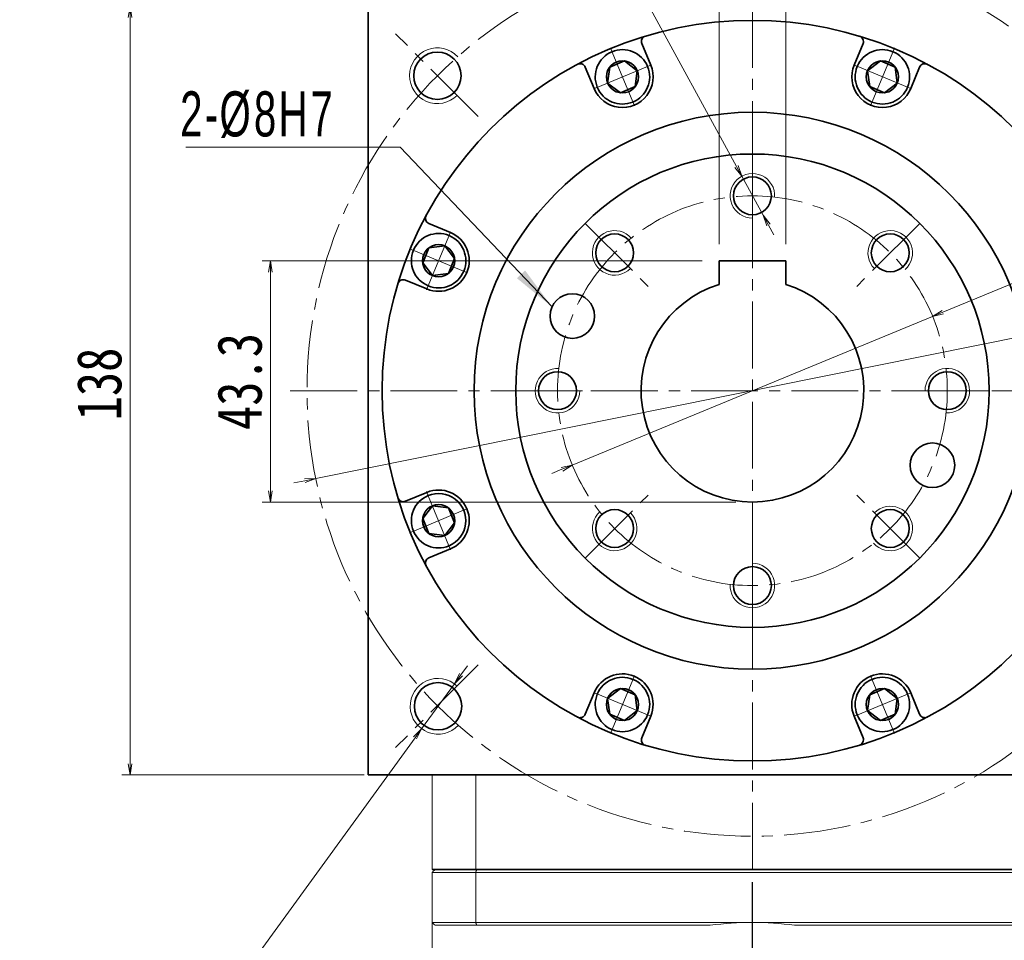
# Model space of a CAD drawing. Header units: millimetres. Extents: x -4 to 910, y 0 to 630.
# Tile 7 of 9: x 415 to 592, y 380 to 545. Entities that reach past the tile are written whole.
import ezdxf

# ---------------------------------------------------------------- set-up
doc = ezdxf.new("R2010")
doc.units = ezdxf.units.MM
doc.set_wipeout_variables(frame=1)
doc.linetypes.add('CENTER2', pattern=[28.575, 19.05, -3.175, 3.175, -3.175])
doc.linetypes.add('点画线', pattern=[18, 12, -2, 2, -2])
doc.layers.add('3中心线层', color=1, linetype='CENTER2')
for name, color, linetype, lineweight in [('中心线层', 1, '点画线', 18), ('尺寸线层', 3, 'Continuous', 18), ('粗实线层', 7, 'Continuous', 35)]:
    doc.layers.add(name, color=color, linetype=linetype, lineweight=lineweight)
doc.styles.add('宋体', font='SimSun.ttf', dxfattribs={"width": 0.8})
doc.styles.add('标准', font='txt', dxfattribs={"width": 0.667})
doc.dimstyles.new('A水平标注$0', dxfattribs={"dimtxt": 3.5, "dimasz": 2, "dimexe": 1.5, "dimexo": 3, "dimgap": 1.1, "dimtad": 1, "dimtoh": 1, "dimdec": 4, "dimdsep": 46, "dimtxsty": '宋体', "dimblk": 'OPEN', "dimcen": 3, "dimclrd": 3, "dimclre": 3, "dimclrt": 6, "dimadec": 0, "dimazin": 0, "dimtm": 1e-09, "dimtfac": 1, "dimtdec": 4, "dimtix": 1, "dimtmove": 0, "dimatfit": 3, "dimldrblk": 'OPEN', "dimfxl": 0, "dimlwd": 13, "dimlwe": 13, "dimarcsym": 0})
doc.dimstyles.new('D直径标注φ25', dxfattribs={"dimtxt": 3.5, "dimasz": 2, "dimexe": 1, "dimexo": 3, "dimtad": 1, "dimtoh": 1, "dimdec": 1, "dimdsep": 46, "dimtxsty": '宋体', "dimblk": 'OPEN', "dimcen": 3, "dimclrd": 3, "dimclre": 3, "dimclrt": 130, "dimadec": 0, "dimazin": 0, "dimtm": 1e-09, "dimtfac": 1, "dimtdec": 1, "dimtmove": 0, "dimatfit": 0, "dimldrblk": 'OPEN', "dimfxl": 0, "dimlwd": 13, "dimlwe": 13, "dimarcsym": 0})
doc.dimstyles.new('螺孔(M8-7H)', dxfattribs={"dimtxt": 3.5, "dimasz": 2, "dimexe": 1.25, "dimexo": 3, "dimtad": 1, "dimtoh": 1, "dimdec": 4, "dimdsep": 46, "dimtxsty": '宋体', "dimblk": 'OPEN', "dimcen": 3, "dimclrd": 3, "dimclre": 3, "dimclrt": 2, "dimadec": 0, "dimazin": 0, "dimtm": 1e-09, "dimtfac": 1, "dimtdec": 4, "dimtmove": 0, "dimatfit": 3, "dimldrblk": 'OPEN', "dimfxl": 0, "dimlwd": 9, "dimlwe": 9, "dimarcsym": 0})

# ---------------------------------------------------------------- blocks, each defined once
blk = doc.blocks.new('_Open')
at = {"color": 0, "linetype": 'ByBlock', "lineweight": -2}
for p, q in [((-1, 0.167), (0, 0)), ((-1, -0.167), (0, 0)), ((0, 0), (-1, 0))]:
    blk.add_line(p, q, dxfattribs=at)
blk = doc.blocks.new('*D17')
at = {"layer": 'Defpoints', "color": 0, "transparency": 16777216}
for p in [(479.77, 547.62), (434.74, 409.62), (479.77, 409.62)]:
    blk.add_point(p, dxfattribs=at)
at = {"layer": '尺寸线层', "color": 3, "lineweight": 13, "transparency": 16777216}
for p, q in [((476.77, 547.62), (433.24, 547.62)), ((434.74, 545.62), (434.74, 411.62)), ((476.77, 409.62), (433.24, 409.62))]:
    blk.add_line(p, q, dxfattribs=at)
at = {"layer": '尺寸线层', "color": 3, "lineweight": 13, "transparency": 16777216, "xscale": 2, "yscale": 2, "zscale": 2}
for p, rotation in [((434.74, 547.62), 90), ((434.74, 409.62), 270)]:
    blk.add_blockref('_Open', p, dxfattribs=dict(at, rotation=rotation))
at = {"layer": '尺寸线层', "color": 6, "transparency": 16777216, "insert": (429.24, 479.82), "char_height": 8, "attachment_point": 5, "rotation": 90, "style": '宋体', "bg_fill": 3, "box_fill_scale": 1.1, "bg_fill_color": 256, "bg_fill_true_color": 13158600, "bg_fill_transparency": 0}
blk.add_mtext('138', dxfattribs=at)
blk = doc.blocks.new('*D29')
at = {"layer": 'Defpoints', "color": 0, "transparency": 16777216}
for p in [(624.94, 494.4), (468.08, 462.84)]:
    blk.add_point(p, dxfattribs=at)
at = {"layer": '尺寸线层', "color": 3, "lineweight": 13, "transparency": 16777216}
for p, q in [((626.9, 494.79), (628.86, 495.18)), ((468.08, 462.84), (624.94, 494.4)), ((466.12, 462.45), (464.16, 462.05))]:
    blk.add_line(p, q, dxfattribs=at)
at = {"layer": '尺寸线层', "color": 3, "lineweight": 13, "transparency": 16777216, "xscale": 2, "yscale": 2, "zscale": 2}
for p, rotation in [((624.94, 494.4), 191.3744099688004), ((468.08, 462.84), 11.37440996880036)]:
    blk.add_blockref('_Open', p, dxfattribs=dict(at, rotation=rotation))
at = {"layer": '尺寸线层', "color": 130, "transparency": 16777216, "insert": (639.46, 499.86), "char_height": 8, "attachment_point": 5, "style": '宋体', "bg_fill": 3, "box_fill_scale": 1.1, "bg_fill_color": 256, "bg_fill_true_color": 13158600, "bg_fill_transparency": 0}
blk.add_mtext('φ160', dxfattribs=at)
blk = doc.blocks.new('*X6')
at = {"layer": '中心线层', "linetype": '点画线', "lineweight": 18}
for p, q in [((0, -5.64), (0, 5.64)), ((-5.64, 0), (5.64, 0))]:
    blk.add_line(p, q, dxfattribs=at)
at = {"layer": '粗实线层'}
for p, q in [((-2.89, 0), (-1.44, 2.5)), ((-1.44, 2.5), (1.44, 2.5)), ((2.89, 0), (1.44, 2.5)), ((2.89, 0), (1.44, 2.5)), ((-2.89, 0), (-1.44, -2.5)), ((2.89, 0), (1.44, -2.5)), ((-1.44, -2.5), (1.44, -2.5))]:
    blk.add_line(p, q, dxfattribs=at)
blk.add_circle((0, 0), 2.89, dxfattribs=at)
for start, end in [(0, 180), (180, 360)]:
    blk.add_arc((0, 0), 4.89, start, end, dxfattribs=at)
blk = doc.blocks.new('*D8')
at = {"layer": 'Defpoints', "color": 0, "transparency": 16777216}
for p in [(578.86, 491.97), (514.16, 465.26)]:
    blk.add_point(p, dxfattribs=at)
at = {"layer": '尺寸线层', "color": 3, "lineweight": 13, "transparency": 16777216}
for p, q in [((580.71, 492.74), (630.43, 513.26)), ((630.43, 513.26), (646.56, 513.26)), ((514.16, 465.26), (578.86, 491.97)), ((512.31, 464.5), (510.46, 463.74))]:
    blk.add_line(p, q, dxfattribs=at)
at = {"layer": '尺寸线层', "color": 3, "lineweight": 13, "transparency": 16777216, "xscale": 2, "yscale": 2, "zscale": 2}
for p, rotation in [((578.86, 491.97), 202.429319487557), ((514.16, 465.26), 22.42931948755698)]:
    blk.add_blockref('_Open', p, dxfattribs=dict(at, rotation=rotation))
at = {"layer": '尺寸线层', "color": 130, "transparency": 16777216, "insert": (638.74, 517.94), "char_height": 8, "attachment_point": 5, "style": '宋体', "bg_fill": 3, "box_fill_scale": 1.1, "bg_fill_color": 256, "bg_fill_true_color": 13158600, "bg_fill_transparency": 0}
blk.add_mtext('φ70', dxfattribs=at)
blk = doc.blocks.new('*X7')
at = {"layer": '尺寸线层', "linetype": 'Continuous'}
blk.add_hatch(color=0, dxfattribs=at).paths.add_polyline_path([(34.91, -28.7), (28.6, -23.53), (30.07, -22.13)], flags=0)
at = {"layer": '尺寸线层', "color": 0}
for p, q in [((0, 0), (-30.83, 0)), ((7.62, 0), (0, 0)), ((0, 0), (0, 0))]:
    blk.add_line(p, q, dxfattribs=at)
at = {"layer": '尺寸线层', "color": 0, "linetype": 'Continuous'}
blk.add_line((34.91, -28.7), (7.62, 0), dxfattribs=at)
at = {"layer": '尺寸线层', "color": 0, "insert": (-4.05, 1.62), "char_height": 8.1, "width": 53.5597, "attachment_point": 9, "line_spacing_factor": 1.15057, "style": '标准'}
blk.add_mtext('\\T1.1;2-%%C8H7', dxfattribs=at)
blk = doc.blocks.new('*D9')
at = {"layer": 'Defpoints', "color": 0, "transparency": 16777216}
for p in [(540.51, 563.14), (540.51, 501.92), (552.51, 501.92)]:
    blk.add_point(p, dxfattribs=at)
at = {"layer": '尺寸线层', "color": 3, "lineweight": 13, "transparency": 16777216}
for p, q in [((540.51, 504.92), (540.51, 564.64)), ((552.51, 504.92), (552.51, 564.64)), ((538.51, 563.14), (536.51, 563.14)), ((552.51, 563.14), (540.51, 563.14)), ((554.51, 563.14), (556.51, 563.14))]:
    blk.add_line(p, q, dxfattribs=at)
at = {"layer": '尺寸线层', "color": 3, "lineweight": 13, "transparency": 16777216, "xscale": 2, "yscale": 2, "zscale": 2}
blk.add_blockref('_Open', (540.51, 563.14), dxfattribs=at)
at = {"layer": '尺寸线层', "color": 3, "lineweight": 13, "transparency": 16777216, "xscale": 2, "yscale": 2, "zscale": 2, "rotation": 180}
blk.add_blockref('_Open', (552.51, 563.14), dxfattribs=at)
at = {"layer": '尺寸线层', "color": 6, "transparency": 16777216, "insert": (546.51, 568.95), "char_height": 8, "attachment_point": 5, "style": '宋体', "bg_fill": 3, "box_fill_scale": 1.1, "bg_fill_color": 256, "bg_fill_true_color": 13158600, "bg_fill_transparency": 0}
blk.add_mtext('\\A1;12{\\H1x;%%P0.013}', dxfattribs=at)
blk = doc.blocks.new('*D10')
at = {"layer": 'Defpoints', "color": 0, "transparency": 16777216}
for p in [(540.51, 501.92), (459.95, 458.62), (546.51, 458.62)]:
    blk.add_point(p, dxfattribs=at)
at = {"layer": '尺寸线层', "color": 3, "lineweight": 13, "transparency": 16777216}
for p, q in [((537.51, 501.92), (458.45, 501.92)), ((459.95, 499.92), (459.95, 460.62)), ((543.51, 458.62), (458.45, 458.62))]:
    blk.add_line(p, q, dxfattribs=at)
at = {"layer": '尺寸线层', "color": 3, "lineweight": 13, "transparency": 16777216, "xscale": 2, "yscale": 2, "zscale": 2}
for p, rotation in [((459.95, 501.92), 90), ((459.95, 458.62), 270)]:
    blk.add_blockref('_Open', p, dxfattribs=dict(at, rotation=rotation))
at = {"layer": '尺寸线层', "color": 6, "transparency": 16777216, "insert": (454.45, 480.27), "char_height": 8, "attachment_point": 5, "rotation": 90, "style": '宋体', "bg_fill": 3, "box_fill_scale": 1.1, "bg_fill_color": 256, "bg_fill_true_color": 13158600, "bg_fill_transparency": 0}
blk.add_mtext('43.3', dxfattribs=at)
blk = doc.blocks.new('*D35')
at = {"color": 3, "lineweight": 9, "transparency": 16777216}
for p, q in [((486.18, 560.26), (521.1, 560.26)), ((521.1, 560.26), (543.64, 518.89)), ((548.43, 510.11), (544.6, 517.13)), ((549.38, 508.35), (550.34, 506.59))]:
    blk.add_line(p, q, dxfattribs=at)
at = {"layer": 'Defpoints', "color": 0, "transparency": 16777216}
for p in [(544.6, 517.13), (548.43, 510.11)]:
    blk.add_point(p, dxfattribs=at)
at = {"color": 3, "lineweight": 9, "transparency": 16777216, "xscale": 2, "yscale": 2, "zscale": 2}
for p, rotation in [((544.6, 517.13), 298.5836086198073), ((548.43, 510.11), 118.5836086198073)]:
    blk.add_blockref('_Open', p, dxfattribs=dict(at, rotation=rotation))
at = {"color": 2, "transparency": 16777216, "insert": (503.39, 564.84), "char_height": 8, "attachment_point": 5, "style": '宋体', "bg_fill": 3, "box_fill_scale": 1.1, "bg_fill_color": 256, "bg_fill_true_color": 13158600, "bg_fill_transparency": 0}
blk.add_mtext('8-M8{\\famgdt|b0|i0|c0|p0;x}{14}', dxfattribs=at)
blk = doc.blocks.new('*D36')
at = {"color": 3, "lineweight": 9, "transparency": 16777216}
for p, q in [((494.17, 427.6), (495.34, 429.22)), ((492.99, 425.99), (487.11, 417.9)), ((450.22, 367.13), (485.94, 416.28)), ((410.87, 367.13), (450.22, 367.13))]:
    blk.add_line(p, q, dxfattribs=at)
at = {"layer": 'Defpoints', "color": 0, "transparency": 16777216}
for p in [(492.99, 425.99), (487.11, 417.9)]:
    blk.add_point(p, dxfattribs=at)
at = {"color": 3, "lineweight": 9, "transparency": 16777216, "xscale": 2, "yscale": 2, "zscale": 2}
for p, rotation in [((492.99, 425.99), 233.996318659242), ((487.11, 417.9), 53.99631865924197)]:
    blk.add_blockref('_Open', p, dxfattribs=dict(at, rotation=rotation))
at = {"color": 2, "transparency": 16777216, "insert": (430.3, 371.72), "char_height": 8, "attachment_point": 5, "style": '宋体', "bg_fill": 3, "box_fill_scale": 1.1, "bg_fill_color": 256, "bg_fill_true_color": 13158600, "bg_fill_transparency": 0}
blk.add_mtext('4-M10{\\famgdt|b0|i0|c0|p0;x}{18}', dxfattribs=at)

msp = doc.modelspace()

# ---------------------------------------------------------------- linework, layer by layer
at = {"color": 7, "linetype": 'Continuous', "lineweight": 15}
for p, q in [((489.01209, 409.61812), (489.01209, 392.61812)), ((496.81551, 392.61812), (496.81551, 409.61812)), ((596.02219, 392.61812), (497.00199, 392.61812)), ((496.81551, 392.11812), (596.20867, 392.11812)), ((496.81551, 383.11812), (496.81551, 392.11812)), ((546.51209, 383.11812), (496.81551, 383.11812)), ((497.00199, 382.61812), (538.94572, 382.61812)), ((596.20867, 383.11812), (546.51209, 383.11812)), ((554.07847, 382.61812), (596.02219, 382.61812))]:
    msp.add_line(p, q, dxfattribs=at)
at = {"color": 4, "linetype": 'Continuous', "lineweight": 35}
for centre in [(514.17631, 492.01204), (578.84788, 465.2242)]:
    msp.add_circle(centre, 4, dxfattribs=at)
at = {"color": 7, "linetype": 'Continuous', "lineweight": 15}
for centre, radius, start, end in [((489.93373, 535.17684), 5, 43.2191625, 315.1591555), ((546.51209, 513.61812), 4, 356.724171, 270), ((521.76336, 503.36686), 4, 41.724171, 315), ((571.26083, 503.36686), 4, 311.724171, 225), ((511.51209, 478.61812), 4, 86.724171, 360), ((581.51209, 478.61812), 4, 266.724171, 180), ((521.76336, 453.86938), 4, 131.724171, 45), ((571.26083, 453.86938), 4, 221.724171, 135), ((546.51209, 443.61812), 4, 176.724171, 90), ((490.05168, 421.94165), 5, 46.7509794, 316.9002039), ((546.51209, 325.61812), 57.5, 90, 97.5614297), ((546.51209, 325.61812), 57.5, 82.4385703, 90)]:
    msp.add_arc(centre, radius, start, end, dxfattribs=at)
for points in [[(496.81551, 392.11812), (497.00199, 392.61812)], [(496.81551, 383.11812), (497.00199, 382.61812)]]:
    msp.add_open_spline(points, degree=1, dxfattribs=at)
at = {"layer": '3中心线层'}
msp.add_line((546.51209, 257.00143), (546.51209, 392.61812), dxfattribs=at)
at = {"layer": '中心线层'}
for p, q in [((546.51209, 392.61812), (546.51209, 561.61812)), ((497.27174, 527.85847), (482.41535, 542.71486)), ((546.51209, 521.11812), (546.51209, 503.94719)), ((516.46006, 508.67016), (528.60174, 496.52848)), ((576.56413, 508.67016), (564.42245, 496.52848)), ((504.01209, 478.61812), (521.18302, 478.61812)), ((589.01209, 478.61812), (571.84116, 478.61812)), ((516.46006, 448.56608), (528.60174, 460.70776)), ((576.56413, 448.56608), (564.42245, 460.70776)), ((546.51209, 436.11812), (546.51209, 453.28905)), ((497.27174, 429.37777), (482.41535, 414.52137))]:
    msp.add_line(p, q, dxfattribs=at)
msp.add_circle((546.51209, 478.61812), 35, dxfattribs=at)
at = {"layer": '粗实线层'}
for p, q in [((477.51209, 547.61812), (477.51209, 409.61812)), ((528.24974, 537.07953), (526.65139, 540.93828)), ((564.77445, 537.07953), (566.37279, 540.93828)), ((518.08707, 532.87001), (516.48872, 536.72876)), ((574.93712, 532.87001), (576.53547, 536.72876)), ((492.2602, 507.04314), (488.40145, 508.64149)), ((488.05068, 460.35577), (484.19193, 458.75742)), ((492.2602, 450.19309), (488.40145, 448.59474)), ((518.08707, 424.36623), (516.48872, 420.50747)), ((574.93712, 424.36623), (576.53547, 420.50747)), ((528.24974, 420.15671), (526.65139, 416.29795)), ((564.77445, 420.15671), (566.37279, 416.29795)), ((477.51209, 409.61812), (615.51209, 409.61812))]:
    msp.add_line(p, q, dxfattribs=at)
for centre, radius in [((546.51209, 478.61812), 66.5), ((489.93373, 535.17684), 4.25), ((546.51209, 478.61812), 42.5), ((546.51209, 513.61812), 3.4), ((521.76336, 503.36686), 3.4), ((571.26083, 503.36686), 3.4), ((511.51209, 478.61812), 3.4), ((581.51209, 478.61812), 3.4), ((521.76336, 453.86938), 3.4), ((571.26083, 453.86938), 3.4), ((546.51209, 443.61812), 3.4), ((490.05168, 421.94165), 4.25)]:
    msp.add_circle(centre, radius, dxfattribs=at)
for centre, radius, start, end in [((527.57527, 541.32096), 1, 106.8047151, 202.5000301), ((565.44891, 541.32096), 1, 337.4999699, 73.1952849), ((515.56484, 536.34608), 1, 22.4999699, 118.1952849), ((523.1684, 534.97477), 5.5, 202.5, 22.5), ((569.85578, 534.97477), 5.5, 157.5, 337.5), ((577.45935, 536.34608), 1, 61.8047151, 157.5000301), ((488.78413, 509.56537), 1, 151.8047151, 247.5000301), ((490.15544, 455.27443), 5.5, 292.5, 112.5), ((483.80925, 459.6813), 1, 196.8047151, 292.5000301), ((488.78413, 447.67086), 1, 112.4999699, 208.1952849), ((523.1684, 422.26147), 5.5, 337.5, 157.5), ((569.85578, 422.26147), 5.5, 22.5, 202.5), ((515.56484, 420.89016), 1, 241.8047151, 337.5000301), ((577.45935, 420.89016), 1, 202.4999699, 298.1952849), ((527.57527, 415.91527), 1, 157.4999699, 253.1952849), ((565.44891, 415.91527), 1, 286.8047151, 22.5000301)]:
    msp.add_arc(centre, radius, start, end, dxfattribs=at)

# ---------------------------------------------------------------- next in the draw order: dimensions: what is measured, and where the dimension line sits
at = {"layer": '尺寸线层'}
dim = msp.add_linear_dim(base=(434.74366, 409.61812), p1=(479.76631, 547.61812), p2=(479.76631, 409.61812), angle=270, dimstyle='A水平标注$0', override={"dimtxt": 8, "dimgap": 1.5, "dimblk": 'Open', "dimtfill": 1, "dimtfillclr": 256}, dxfattribs=at)
dim.commit()
dim.dimension.update_dxf_attribs({"geometry": '*D17', "text_midpoint": (434.74366, 479.81868), "dimtype": 160})

# ---------------------------------------------------------------- next in the draw order: linework, layer by layer
at = {"layer": '中心线层'}
msp.add_line((463.51209, 478.61812), (629.51209, 478.61812), dxfattribs=at)
msp.add_circle((546.51209, 478.61812), 80, dxfattribs=at)

# ---------------------------------------------------------------- next in the draw order: dimensions: what is measured, and where the dimension line sits
dim = msp.add_diameter_dim_2p(p1=(492.99087, 425.98654), p2=(487.1125, 417.89675), text='4-M<>{\\famgdt|b0|i0|c0|p0;x}{18}', dimstyle='螺孔(M8-7H)', override={"dimtxt": 8, "dimgap": 0.5, "dimtad": 1, "dimtih": 0, "dimtoh": 1, "dimdec": 4, "dimlfac": 1, "dimpost": '<>', "dimcen": 0, "dimse1": 0, "dimse2": 0, "dimsd1": 0, "dimsd2": 0, "dimtix": 0, "dimtofl": 1, "dimatfit": 3, "dimtvp": 0.1})
dim.commit()
dim.dimension.update_dxf_attribs({"geometry": '*D36', "text_midpoint": (430.29886, 367.13197), "dimtype": 163})
at = {"layer": '尺寸线层'}
dim = msp.add_diameter_dim_2p(p1=(468.08335, 462.84056), p2=(624.94084, 494.39568), dimstyle='D直径标注φ25', override={"dimtxt": 8, "dimgap": 0.5, "dimpost": 'φ<>'}, dxfattribs=at)
dim.commit()
dim.dimension.update_dxf_attribs({"geometry": '*D29', "text_midpoint": (639.46284, 495.18456), "dimtype": 163})

# ---------------------------------------------------------------- next in the draw order: wipeouts: each hides what was drawn before it
for points in [[(527.68618, 536.84609), (527.67559, 536.87145), (527.66486, 536.89674), (527.65399, 536.92198), (527.64298, 536.94715), (527.63182, 536.97226), (527.62053, 536.99731), (527.6091, 537.02229), (527.59752, 537.04721), (527.58581, 537.07207), (527.57395, 537.09686), (527.56196, 537.12158), (527.54983, 537.14623), (527.53756, 537.17081), (527.52515, 537.19533), (527.5126, 537.21977), (527.49992, 537.24415), (527.4871, 537.26845), (527.47414, 537.29268), (527.46105, 537.31684), (527.44782, 537.34092), (527.43446, 537.36493), (527.42096, 537.38886), (527.40733, 537.41272), (527.39357, 537.4365), (527.37967, 537.4602), (527.36563, 537.48382), (527.35147, 537.50737), (527.33717, 537.53083), (527.32275, 537.55422), (527.30819, 537.57752), (527.30819, 537.57752), (527.18205, 537.7681), (527.04716, 537.95258), (526.90378, 538.13056), (526.75225, 538.30165), (526.59289, 538.46547), (526.42606, 538.62166), (526.2521, 538.76989), (526.07141, 538.90982), (525.88438, 539.04117), (525.69141, 539.16363), (525.49294, 539.27694), (525.28939, 539.38085), (525.0812, 539.47514), (524.86884, 539.5596), (524.65276, 539.63404), (524.43344, 539.69831), (524.21135, 539.75225), (523.98699, 539.79577), (523.76084, 539.82875), (523.5334, 539.85113), (523.30516, 539.86286), (523.07662, 539.86391), (522.84828, 539.85428), (522.62064, 539.83399), (522.39419, 539.80309), (522.16944, 539.76164), (521.94687, 539.70974), (521.72697, 539.64749), (521.51021, 539.57504), (521.29708, 539.49254), (521.29708, 539.49254), (521.08804, 539.40017), (520.88354, 539.29813), (520.68403, 539.18665), (520.48995, 539.06597), (520.30171, 538.93636), (520.11974, 538.79809), (519.94443, 538.65147), (519.77616, 538.49682), (519.61531, 538.33447), (519.46221, 538.16479), (519.31721, 537.98813), (519.18062, 537.8049), (519.05274, 537.61548), (518.93385, 537.4203), (518.82421, 537.21977), (518.72406, 537.01434), (518.63361, 536.80446), (518.55307, 536.59058), (518.48262, 536.37317), (518.4224, 536.1527), (518.37254, 535.92966), (518.33317, 535.70454), (518.30435, 535.47782), (518.28616, 535.25), (518.27863, 535.02158), (518.28178, 534.79306), (518.29561, 534.56494), (518.32008, 534.33771), (518.35514, 534.11187), (518.40071, 533.88792), (518.40071, 533.88792), (518.4069, 533.86115), (518.41323, 533.83441), (518.41971, 533.80771), (518.42634, 533.78105), (518.43313, 533.75442), (518.44006, 533.72783), (518.44714, 533.70129), (518.45437, 533.67478), (518.46175, 533.64831), (518.46928, 533.62188), (518.47695, 533.5955), (518.48478, 533.56916), (518.49275, 533.54287), (518.50087, 533.51662), (518.50913, 533.49042), (518.51755, 533.46426), (518.52611, 533.43815), (518.53482, 533.41209), (518.54367, 533.38608), (518.55267, 533.36012), (518.56182, 533.33421), (518.57111, 533.30835), (518.58054, 533.28254), (518.59012, 533.25679), (518.59985, 533.23109), (518.60972, 533.20545), (518.61973, 533.17986), (518.62989, 533.15433), (518.64019, 533.12886), (518.65063, 533.10345), (518.65063, 533.10345), (518.75476, 532.86957), (518.87099, 532.64146), (518.99899, 532.41975), (519.13843, 532.20504), (519.28891, 531.99793), (519.45002, 531.79897), (519.62132, 531.60872), (519.80235, 531.42769), (519.9926, 531.25638), (520.19156, 531.09527), (520.39868, 530.94479), (520.61339, 530.80536), (520.8351, 530.67735), (521.0632, 530.56113), (521.29708, 530.457), (521.53609, 530.36525), (521.77957, 530.28614), (522.02686, 530.21988), (522.27727, 530.16665), (522.53013, 530.1266), (522.78474, 530.09984), (523.0404, 530.08644), (523.29641, 530.08644), (523.55207, 530.09984), (523.80668, 530.1266), (524.05954, 530.16665), (524.30995, 530.21988), (524.55724, 530.28614), (524.80072, 530.36525), (525.03973, 530.457), (525.03973, 530.457), (525.2736, 530.56113), (525.50171, 530.67735), (525.72342, 530.80536), (525.93813, 530.94479), (526.14525, 531.09527), (526.34421, 531.25638), (526.53446, 531.42769), (526.71548, 531.60872), (526.88679, 531.79897), (527.0479, 531.99793), (527.19838, 532.20504), (527.33781, 532.41975), (527.46582, 532.64146), (527.58205, 532.86957), (527.68618, 533.10345), (527.77792, 533.34245), (527.85703, 533.58593), (527.92329, 533.83322), (527.97652, 534.08364), (528.01657, 534.3365), (528.04333, 534.5911), (528.05673, 534.84676), (528.05673, 535.10277), (528.04333, 535.35843), (528.01657, 535.61304), (527.97652, 535.8659), (527.92329, 536.11632), (527.85703, 536.3636), (527.77792, 536.60708)], [(574.37355, 533.10345), (574.384, 533.12886), (574.3943, 533.15433), (574.40446, 533.17986), (574.41447, 533.20545), (574.42434, 533.23109), (574.43406, 533.25679), (574.44364, 533.28254), (574.45308, 533.30835), (574.46237, 533.33421), (574.47152, 533.36012), (574.48052, 533.38608), (574.48937, 533.41209), (574.49808, 533.43815), (574.50664, 533.46426), (574.51505, 533.49042), (574.52332, 533.51662), (574.53144, 533.54287), (574.53941, 533.56916), (574.54723, 533.5955), (574.55491, 533.62188), (574.56244, 533.64831), (574.56982, 533.67478), (574.57705, 533.70129), (574.58413, 533.72783), (574.59106, 533.75442), (574.59784, 533.78105), (574.60448, 533.80771), (574.61096, 533.83441), (574.61729, 533.86115), (574.62347, 533.88792), (574.62347, 533.88792), (574.66905, 534.11187), (574.70411, 534.33771), (574.72858, 534.56494), (574.74241, 534.79306), (574.74556, 535.02158), (574.73803, 535.25), (574.71984, 535.47782), (574.69102, 535.70454), (574.65164, 535.92966), (574.60179, 536.1527), (574.54157, 536.37317), (574.47111, 536.59058), (574.39057, 536.80446), (574.30013, 537.01434), (574.19998, 537.21977), (574.09034, 537.4203), (573.97145, 537.61548), (573.84357, 537.8049), (573.70698, 537.98813), (573.56198, 538.16479), (573.40888, 538.33447), (573.24802, 538.49682), (573.07975, 538.65147), (572.90444, 538.79809), (572.72247, 538.93636), (572.53424, 539.06597), (572.34016, 539.18665), (572.14065, 539.29813), (571.93615, 539.40017), (571.7271, 539.49254), (571.7271, 539.49254), (571.51397, 539.57504), (571.29722, 539.64749), (571.07732, 539.70974), (570.85475, 539.76164), (570.62999, 539.80309), (570.40355, 539.83399), (570.17591, 539.85428), (569.94757, 539.86391), (569.71903, 539.86286), (569.49079, 539.85113), (569.26335, 539.82875), (569.0372, 539.79577), (568.81283, 539.75225), (568.59075, 539.69831), (568.37143, 539.63404), (568.15535, 539.5596), (567.94299, 539.47514), (567.7348, 539.38085), (567.53125, 539.27694), (567.33277, 539.16363), (567.13981, 539.04117), (566.95278, 538.90982), (566.77209, 538.76989), (566.59813, 538.62166), (566.43129, 538.46547), (566.27193, 538.30165), (566.1204, 538.13056), (565.97703, 537.95258), (565.84213, 537.7681), (565.716, 537.57752), (565.716, 537.57752), (565.70144, 537.55422), (565.68701, 537.53083), (565.67272, 537.50737), (565.65855, 537.48382), (565.64452, 537.4602), (565.63062, 537.4365), (565.61686, 537.41272), (565.60322, 537.38886), (565.58973, 537.36493), (565.57636, 537.34092), (565.56314, 537.31684), (565.55004, 537.29268), (565.53709, 537.26845), (565.52427, 537.24415), (565.51159, 537.21977), (565.49904, 537.19533), (565.48663, 537.17081), (565.47436, 537.14623), (565.46223, 537.12158), (565.45024, 537.09686), (565.43838, 537.07207), (565.42667, 537.04721), (565.41509, 537.02229), (565.40366, 536.99731), (565.39236, 536.97226), (565.38121, 536.94715), (565.3702, 536.92198), (565.35933, 536.89674), (565.3486, 536.87145), (565.33801, 536.84609), (565.33801, 536.84609), (565.24627, 536.60708), (565.16715, 536.3636), (565.10089, 536.11632), (565.04767, 535.8659), (565.00762, 535.61304), (564.98086, 535.35843), (564.96746, 535.10277), (564.96746, 534.84676), (564.98086, 534.5911), (565.00762, 534.3365), (565.04767, 534.08364), (565.10089, 533.83322), (565.16715, 533.58593), (565.24627, 533.34245), (565.33801, 533.10345), (565.44214, 532.86957), (565.55837, 532.64146), (565.68637, 532.41975), (565.82581, 532.20504), (565.97629, 531.99793), (566.1374, 531.79897), (566.3087, 531.60872), (566.48973, 531.42769), (566.67998, 531.25638), (566.87894, 531.09527), (567.08606, 530.94479), (567.30076, 530.80536), (567.52248, 530.67735), (567.75058, 530.56113), (567.98446, 530.457), (567.98446, 530.457), (568.22347, 530.36525), (568.46695, 530.28614), (568.71424, 530.21988), (568.96465, 530.16665), (569.21751, 530.1266), (569.47212, 530.09984), (569.72778, 530.08644), (569.98379, 530.08644), (570.23945, 530.09984), (570.49406, 530.1266), (570.74691, 530.16665), (570.99733, 530.21988), (571.24462, 530.28614), (571.4881, 530.36525), (571.7271, 530.457), (571.96098, 530.56113), (572.18909, 530.67735), (572.4108, 530.80536), (572.62551, 530.94479), (572.83263, 531.09527), (573.03158, 531.25638), (573.22184, 531.42769), (573.40286, 531.60872), (573.57417, 531.79897), (573.73528, 531.99793), (573.88576, 532.20504), (574.02519, 532.41975), (574.1532, 532.64146), (574.26942, 532.86957)], [(488.28412, 459.7922), (488.25876, 459.78161), (488.23347, 459.77088), (488.20823, 459.76001), (488.18306, 459.749), (488.15795, 459.73785), (488.1329, 459.72656), (488.10792, 459.71512), (488.083, 459.70355), (488.05814, 459.69183), (488.03336, 459.67998), (488.00864, 459.66798), (487.98398, 459.65585), (487.9594, 459.64358), (487.93488, 459.63117), (487.91044, 459.61863), (487.88606, 459.60594), (487.86176, 459.59312), (487.83753, 459.58017), (487.81337, 459.56708), (487.78929, 459.55385), (487.76528, 459.54048), (487.74135, 459.52699), (487.71749, 459.51336), (487.69371, 459.49959), (487.67001, 459.48569), (487.64639, 459.47166), (487.62284, 459.45749), (487.59938, 459.4432), (487.576, 459.42877), (487.55269, 459.41421), (487.55269, 459.41421), (487.36211, 459.28808), (487.17763, 459.15318), (486.99965, 459.00981), (486.82856, 458.85828), (486.66475, 458.69892), (486.50855, 458.53208), (486.36032, 458.35812), (486.22039, 458.17743), (486.08905, 457.9904), (485.96659, 457.79744), (485.85328, 457.59896), (485.74936, 457.39541), (485.65507, 457.18722), (485.57062, 456.97486), (485.49617, 456.75878), (485.43191, 456.53946), (485.37796, 456.31738), (485.33444, 456.09302), (485.30146, 455.86687), (485.27908, 455.63942), (485.26735, 455.41118), (485.2663, 455.18264), (485.27593, 454.9543), (485.29622, 454.72666), (485.32712, 454.50022), (485.36857, 454.27546), (485.42047, 454.05289), (485.48272, 453.83299), (485.55517, 453.61624), (485.63767, 453.40311), (485.63767, 453.40311), (485.73004, 453.19406), (485.83208, 452.98956), (485.94356, 452.79005), (486.06424, 452.59597), (486.19385, 452.40774), (486.33212, 452.22577), (486.47874, 452.05046), (486.6334, 451.88219), (486.79574, 451.72133), (486.96542, 451.56823), (487.14208, 451.42323), (487.32531, 451.28664), (487.51473, 451.15876), (487.70991, 451.03987), (487.91044, 450.93023), (488.11587, 450.83008), (488.32575, 450.73964), (488.53963, 450.6591), (488.75704, 450.58864), (488.97751, 450.52842), (489.20055, 450.47857), (489.42567, 450.43919), (489.65239, 450.41037), (489.88021, 450.39218), (490.10863, 450.38465), (490.33715, 450.38781), (490.56527, 450.40163), (490.7925, 450.4261), (491.01834, 450.46116), (491.24229, 450.50674), (491.24229, 450.50674), (491.26906, 450.51292), (491.2958, 450.51925), (491.3225, 450.52574), (491.34916, 450.53237), (491.37579, 450.53915), (491.40238, 450.54608), (491.42893, 450.55316), (491.45543, 450.56039), (491.4819, 450.56777), (491.50833, 450.5753), (491.53471, 450.58298), (491.56105, 450.5908), (491.58734, 450.59877), (491.61359, 450.60689), (491.6398, 450.61516), (491.66595, 450.62357), (491.69206, 450.63213), (491.71812, 450.64084), (491.74413, 450.64969), (491.77009, 450.65869), (491.796, 450.66784), (491.82186, 450.67713), (491.84767, 450.68657), (491.87342, 450.69615), (491.89912, 450.70587), (491.92476, 450.71574), (491.95035, 450.72576), (491.97588, 450.73591), (492.00135, 450.74621), (492.02676, 450.75666), (492.02676, 450.75666), (492.26064, 450.86079), (492.48875, 450.97701), (492.71046, 451.10502), (492.92517, 451.24445), (493.13229, 451.39493), (493.33124, 451.55604), (493.5215, 451.72735), (493.70252, 451.90837), (493.87383, 452.09863), (494.03494, 452.29759), (494.18542, 452.5047), (494.32485, 452.71941), (494.45286, 452.94112), (494.56908, 453.16923), (494.67321, 453.40311), (494.76496, 453.64211), (494.84407, 453.88559), (494.91033, 454.13288), (494.96356, 454.3833), (495.00361, 454.63616), (495.03037, 454.89076), (495.04377, 455.14642), (495.04377, 455.40243), (495.03037, 455.65809), (495.00361, 455.9127), (494.96356, 456.16556), (494.91033, 456.41598), (494.84407, 456.66326), (494.76496, 456.90674), (494.67321, 457.14575), (494.67321, 457.14575), (494.56908, 457.37963), (494.45286, 457.60773), (494.32485, 457.82945), (494.18542, 458.04415), (494.03494, 458.25127), (493.87383, 458.45023), (493.70252, 458.64048), (493.5215, 458.82151), (493.33124, 458.99281), (493.13229, 459.15393), (492.92517, 459.30441), (492.71046, 459.44384), (492.48875, 459.57184), (492.26064, 459.68807), (492.02676, 459.7922), (491.78776, 459.88395), (491.54428, 459.96306), (491.29699, 460.02932), (491.04657, 460.08254), (490.79372, 460.12259), (490.53911, 460.14935), (490.28345, 460.16275), (490.02744, 460.16275), (489.77178, 460.14935), (489.51717, 460.12259), (489.26431, 460.08254), (489.01389, 460.02932), (488.76661, 459.96306), (488.52313, 459.88395)], [(518.65063, 424.13279), (518.64019, 424.10737), (518.62989, 424.0819), (518.61973, 424.05637), (518.60972, 424.03078), (518.59985, 424.00514), (518.59012, 423.97944), (518.58054, 423.95369), (518.57111, 423.92789), (518.56182, 423.90203), (518.55267, 423.87612), (518.54367, 423.85016), (518.53482, 423.82415), (518.52611, 423.79809), (518.51755, 423.77198), (518.50913, 423.74582), (518.50087, 423.71962), (518.49275, 423.69337), (518.48478, 423.66707), (518.47695, 423.64073), (518.46928, 423.61435), (518.46175, 423.58793), (518.45437, 423.56146), (518.44714, 423.53495), (518.44006, 423.5084), (518.43313, 423.48181), (518.42634, 423.45519), (518.41971, 423.42852), (518.41323, 423.40182), (518.4069, 423.37509), (518.40071, 423.34831), (518.40071, 423.34831), (518.35514, 423.12436), (518.32008, 422.89852), (518.29561, 422.6713), (518.28178, 422.44317), (518.27863, 422.21465), (518.28616, 421.98623), (518.30435, 421.75842), (518.33317, 421.5317), (518.37254, 421.30657), (518.4224, 421.08353), (518.48262, 420.86307), (518.55307, 420.64566), (518.63361, 420.43178), (518.72406, 420.22189), (518.82421, 420.01646), (518.93385, 419.81594), (519.05274, 419.62075), (519.18062, 419.43134), (519.31721, 419.2481), (519.46221, 419.07145), (519.61531, 418.90177), (519.77616, 418.73942), (519.94443, 418.58477), (520.11974, 418.43815), (520.30171, 418.29988), (520.48995, 418.17026), (520.68403, 418.04958), (520.88354, 417.9381), (521.08804, 417.83607), (521.29708, 417.7437), (521.29708, 417.7437), (521.51021, 417.66119), (521.72697, 417.58874), (521.94687, 417.52649), (522.16944, 417.47459), (522.39419, 417.43314), (522.62064, 417.40224), (522.84828, 417.38196), (523.07662, 417.37233), (523.30516, 417.37338), (523.5334, 417.38511), (523.76084, 417.40749), (523.98699, 417.44047), (524.21135, 417.48398), (524.43344, 417.53793), (524.65276, 417.6022), (524.86884, 417.67664), (525.0812, 417.7611), (525.28939, 417.85539), (525.49294, 417.9593), (525.69141, 418.07261), (525.88438, 418.19507), (526.07141, 418.32641), (526.2521, 418.46635), (526.42606, 418.61458), (526.59289, 418.77077), (526.75225, 418.93459), (526.90378, 419.10567), (527.04716, 419.28365), (527.18205, 419.46813), (527.30819, 419.65872), (527.30819, 419.65872), (527.32275, 419.68202), (527.33717, 419.7054), (527.35147, 419.72887), (527.36563, 419.75241), (527.37967, 419.77604), (527.39357, 419.79974), (527.40733, 419.82352), (527.42096, 419.84737), (527.43446, 419.87131), (527.44782, 419.89531), (527.46105, 419.9194), (527.47414, 419.94355), (527.4871, 419.96778), (527.49992, 419.99209), (527.5126, 420.01646), (527.52515, 420.04091), (527.53756, 420.06542), (527.54983, 420.09001), (527.56196, 420.11466), (527.57395, 420.13938), (527.58581, 420.16417), (527.59752, 420.18902), (527.6091, 420.21394), (527.62053, 420.23893), (527.63182, 420.26397), (527.64298, 420.28909), (527.65399, 420.31426), (527.66486, 420.33949), (527.67559, 420.36479), (527.68618, 420.39014), (527.68618, 420.39014), (527.77792, 420.62915), (527.85703, 420.87263), (527.92329, 421.11992), (527.97652, 421.37033), (528.01657, 421.62319), (528.04333, 421.8778), (528.05673, 422.13346), (528.05673, 422.38947), (528.04333, 422.64513), (528.01657, 422.89974), (527.97652, 423.1526), (527.92329, 423.40301), (527.85703, 423.6503), (527.77792, 423.89378), (527.68618, 424.13279), (527.58205, 424.36667), (527.46582, 424.59477), (527.33781, 424.81648), (527.19838, 425.03119), (527.0479, 425.23831), (526.88679, 425.43727), (526.71548, 425.62752), (526.53446, 425.80855), (526.34421, 425.97985), (526.14525, 426.14096), (525.93813, 426.29144), (525.72342, 426.43088), (525.50171, 426.55888), (525.2736, 426.67511), (525.03973, 426.77924), (525.03973, 426.77924), (524.80072, 426.87098), (524.55724, 426.95009), (524.30995, 427.01636), (524.05954, 427.06958), (523.80668, 427.10963), (523.55207, 427.13639), (523.29641, 427.14979), (523.0404, 427.14979), (522.78474, 427.13639), (522.53013, 427.10963), (522.27727, 427.06958), (522.02686, 427.01636), (521.77957, 426.95009), (521.53609, 426.87098), (521.29708, 426.77924), (521.0632, 426.67511), (520.8351, 426.55888), (520.61339, 426.43088), (520.39868, 426.29144), (520.19156, 426.14096), (519.9926, 425.97985), (519.80235, 425.80855), (519.62132, 425.62752), (519.45002, 425.43727), (519.28891, 425.23831), (519.13843, 425.03119), (518.99899, 424.81648), (518.87099, 424.59477), (518.75476, 424.36667)], [(565.33801, 420.39014), (565.3486, 420.36479), (565.35933, 420.33949), (565.3702, 420.31426), (565.38121, 420.28909), (565.39236, 420.26397), (565.40366, 420.23893), (565.41509, 420.21394), (565.42667, 420.18902), (565.43838, 420.16417), (565.45024, 420.13938), (565.46223, 420.11466), (565.47436, 420.09001), (565.48663, 420.06542), (565.49904, 420.04091), (565.51159, 420.01646), (565.52427, 419.99209), (565.53709, 419.96778), (565.55004, 419.94355), (565.56314, 419.9194), (565.57636, 419.89531), (565.58973, 419.87131), (565.60322, 419.84737), (565.61686, 419.82352), (565.63062, 419.79974), (565.64452, 419.77604), (565.65855, 419.75241), (565.67272, 419.72887), (565.68701, 419.7054), (565.70144, 419.68202), (565.716, 419.65872), (565.716, 419.65872), (565.84213, 419.46813), (565.97703, 419.28365), (566.1204, 419.10567), (566.27193, 418.93459), (566.43129, 418.77077), (566.59813, 418.61458), (566.77209, 418.46635), (566.95278, 418.32641), (567.13981, 418.19507), (567.33277, 418.07261), (567.53125, 417.9593), (567.7348, 417.85539), (567.94299, 417.7611), (568.15535, 417.67664), (568.37143, 417.6022), (568.59075, 417.53793), (568.81283, 417.48398), (569.0372, 417.44047), (569.26335, 417.40749), (569.49079, 417.38511), (569.71903, 417.37338), (569.94757, 417.37233), (570.17591, 417.38196), (570.40355, 417.40224), (570.62999, 417.43314), (570.85475, 417.47459), (571.07732, 417.52649), (571.29722, 417.58874), (571.51397, 417.66119), (571.7271, 417.7437), (571.7271, 417.7437), (571.93615, 417.83607), (572.14065, 417.9381), (572.34016, 418.04958), (572.53424, 418.17026), (572.72247, 418.29988), (572.90444, 418.43815), (573.07975, 418.58477), (573.24802, 418.73942), (573.40888, 418.90177), (573.56198, 419.07145), (573.70698, 419.2481), (573.84357, 419.43134), (573.97145, 419.62075), (574.09034, 419.81594), (574.19998, 420.01646), (574.30013, 420.22189), (574.39057, 420.43178), (574.47111, 420.64566), (574.54157, 420.86307), (574.60179, 421.08353), (574.65164, 421.30657), (574.69102, 421.5317), (574.71984, 421.75842), (574.73803, 421.98623), (574.74556, 422.21465), (574.74241, 422.44317), (574.72858, 422.6713), (574.70411, 422.89852), (574.66905, 423.12436), (574.62347, 423.34831), (574.62347, 423.34831), (574.61729, 423.37509), (574.61096, 423.40182), (574.60448, 423.42852), (574.59784, 423.45519), (574.59106, 423.48181), (574.58413, 423.5084), (574.57705, 423.53495), (574.56982, 423.56146), (574.56244, 423.58793), (574.55491, 423.61435), (574.54723, 423.64073), (574.53941, 423.66707), (574.53144, 423.69337), (574.52332, 423.71962), (574.51505, 423.74582), (574.50664, 423.77198), (574.49808, 423.79809), (574.48937, 423.82415), (574.48052, 423.85016), (574.47152, 423.87612), (574.46237, 423.90203), (574.45308, 423.92789), (574.44364, 423.95369), (574.43406, 423.97944), (574.42434, 424.00514), (574.41447, 424.03078), (574.40446, 424.05637), (574.3943, 424.0819), (574.384, 424.10737), (574.37355, 424.13279), (574.37355, 424.13279), (574.26942, 424.36667), (574.1532, 424.59477), (574.02519, 424.81648), (573.88576, 425.03119), (573.73528, 425.23831), (573.57417, 425.43727), (573.40286, 425.62752), (573.22184, 425.80855), (573.03158, 425.97985), (572.83263, 426.14096), (572.62551, 426.29144), (572.4108, 426.43088), (572.18909, 426.55888), (571.96098, 426.67511), (571.7271, 426.77924), (571.4881, 426.87098), (571.24462, 426.95009), (570.99733, 427.01636), (570.74691, 427.06958), (570.49406, 427.10963), (570.23945, 427.13639), (569.98379, 427.14979), (569.72778, 427.14979), (569.47212, 427.13639), (569.21751, 427.10963), (568.96465, 427.06958), (568.71424, 427.01636), (568.46695, 426.95009), (568.22347, 426.87098), (567.98446, 426.77924), (567.98446, 426.77924), (567.75058, 426.67511), (567.52248, 426.55888), (567.30076, 426.43088), (567.08606, 426.29144), (566.87894, 426.14096), (566.67998, 425.97985), (566.48973, 425.80855), (566.3087, 425.62752), (566.1374, 425.43727), (565.97629, 425.23831), (565.82581, 425.03119), (565.68637, 424.81648), (565.55837, 424.59477), (565.44214, 424.36667), (565.33801, 424.13279), (565.24627, 423.89378), (565.16715, 423.6503), (565.10089, 423.40301), (565.04767, 423.1526), (565.00762, 422.89974), (564.98086, 422.64513), (564.96746, 422.38947), (564.96746, 422.13346), (564.98086, 421.8778), (565.00762, 421.62319), (565.04767, 421.37033), (565.10089, 421.11992), (565.16715, 420.87263), (565.24627, 420.62915)]]:
    msp.add_wipeout(points).dxf.layer = '粗实线层'

# ---------------------------------------------------------------- next in the draw order: linework, layer by layer
at = {"color": 7, "linetype": 'Continuous', "lineweight": 15}
for p, q in [((497.00199, 392.61812), (489.51209, 392.61812)), ((489.01209, 392.11812), (496.81551, 392.11812)), ((489.01209, 392.11812), (489.01209, 383.11812)), ((496.81551, 383.11812), (489.01209, 383.11812)), ((489.51209, 382.61812), (497.00199, 382.61812))]:
    msp.add_line(p, q, dxfattribs=at)
for points in [[(489.01209, 392.11812), (489.51209, 392.61812)], [(489.01209, 347.11812), (489.01209, 383.11812)], [(489.01209, 383.11812), (489.51209, 382.61812)]]:
    msp.add_open_spline(points, degree=1, dxfattribs=at)
at = {"layer": '粗实线层'}
for p, q in [((488.05068, 496.88047), (484.19193, 498.47882)), ((489.01209, 392.61812), (604.01209, 392.61812))]:
    msp.add_line(p, q, dxfattribs=at)
msp.add_circle((546.51209, 478.61812), 50, dxfattribs=at)
for centre, radius, start, end in [((490.15544, 501.96181), 5.5, 247.5, 67.5), ((483.80925, 497.55494), 1, 67.4999699, 163.1952849)]:
    msp.add_arc(centre, radius, start, end, dxfattribs=at)

# ---------------------------------------------------------------- next in the draw order: block references
for p, rotation in [((523.1684, 534.97477), 22.5), ((569.85578, 534.97477), 337.5000000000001), ((490.15544, 455.27443), 112.5), ((523.1684, 422.26147), 157.5000000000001), ((569.85578, 422.26147), 202.4999999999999)]:
    msp.add_blockref('*X6', p, dxfattribs=dict(at, rotation=rotation))

# ---------------------------------------------------------------- next in the draw order: dimensions: what is measured, and where the dimension line sits
at = {"layer": '尺寸线层'}
dim = msp.add_diameter_dim_2p(p1=(514.15981, 465.2641), p2=(578.86438, 491.97214), dimstyle='D直径标注φ25', override={"dimtxt": 8, "dimgap": 0.5, "dimpost": 'φ<>'}, dxfattribs=at)
dim.commit()
dim.dimension.update_dxf_attribs({"geometry": '*D8', "text_midpoint": (638.74275, 513.25702), "dimtype": 163})

# ---------------------------------------------------------------- next in the draw order: wipeouts: each hides what was drawn before it
msp.add_wipeout([(492.02676, 506.47958), (492.00135, 506.49002), (491.97588, 506.50032), (491.95035, 506.51048), (491.92476, 506.52049), (491.89912, 506.53036), (491.87342, 506.54009), (491.84767, 506.54967), (491.82186, 506.5591), (491.796, 506.5684), (491.77009, 506.57754), (491.74413, 506.58654), (491.71812, 506.59539), (491.69206, 506.6041), (491.66595, 506.61266), (491.6398, 506.62108), (491.61359, 506.62934), (491.58734, 506.63746), (491.56105, 506.64544), (491.53471, 506.65326), (491.50833, 506.66094), (491.4819, 506.66846), (491.45543, 506.67584), (491.42893, 506.68307), (491.40238, 506.69015), (491.37579, 506.69708), (491.34916, 506.70387), (491.3225, 506.7105), (491.2958, 506.71698), (491.26906, 506.72331), (491.24229, 506.7295), (491.24229, 506.7295), (491.01834, 506.77507), (490.7925, 506.81013), (490.56527, 506.8346), (490.33715, 506.84843), (490.10863, 506.85158), (489.88021, 506.84406), (489.65239, 506.82586), (489.42567, 506.79705), (489.20055, 506.75767), (488.97751, 506.70781), (488.75704, 506.64759), (488.53963, 506.57714), (488.32575, 506.4966), (488.11587, 506.40616), (487.91044, 506.306), (487.70991, 506.19636), (487.51473, 506.07748), (487.32531, 505.9496), (487.14208, 505.81301), (486.96542, 505.668), (486.79574, 505.51491), (486.6334, 505.35405), (486.47874, 505.18578), (486.33212, 505.01047), (486.19385, 504.8285), (486.06424, 504.64027), (485.94356, 504.44618), (485.83208, 504.24667), (485.73004, 504.04217), (485.63767, 503.83313), (485.63767, 503.83313), (485.55517, 503.62), (485.48272, 503.40324), (485.42047, 503.18334), (485.36857, 502.96077), (485.32712, 502.73602), (485.29622, 502.50957), (485.27593, 502.28193), (485.2663, 502.05359), (485.26735, 501.82505), (485.27908, 501.59681), (485.30146, 501.36937), (485.33444, 501.14322), (485.37796, 500.91886), (485.43191, 500.69677), (485.49617, 500.47745), (485.57062, 500.26138), (485.65507, 500.04901), (485.74936, 499.84083), (485.85328, 499.63727), (485.96659, 499.4388), (486.08905, 499.24583), (486.22039, 499.0588), (486.36032, 498.87811), (486.50855, 498.70416), (486.66475, 498.53732), (486.82856, 498.37796), (486.99965, 498.22643), (487.17763, 498.08306), (487.36211, 497.94816), (487.55269, 497.82202), (487.55269, 497.82202), (487.576, 497.80747), (487.59938, 497.79304), (487.62284, 497.77874), (487.64639, 497.76458), (487.67001, 497.75054), (487.69371, 497.73665), (487.71749, 497.72288), (487.74135, 497.70925), (487.76528, 497.69575), (487.78929, 497.68239), (487.81337, 497.66916), (487.83753, 497.65607), (487.86176, 497.64311), (487.88606, 497.63029), (487.91044, 497.61761), (487.93488, 497.60506), (487.9594, 497.59266), (487.98398, 497.58038), (488.00864, 497.56825), (488.03336, 497.55626), (488.05814, 497.54441), (488.083, 497.53269), (488.10792, 497.52112), (488.1329, 497.50968), (488.15795, 497.49839), (488.18306, 497.48723), (488.20823, 497.47622), (488.23347, 497.46535), (488.25876, 497.45462), (488.28412, 497.44404), (488.28412, 497.44404), (488.52313, 497.35229), (488.76661, 497.27318), (489.01389, 497.20692), (489.26431, 497.15369), (489.51717, 497.11364), (489.77178, 497.08688), (490.02744, 497.07348), (490.28345, 497.07348), (490.53911, 497.08688), (490.79372, 497.11364), (491.04657, 497.15369), (491.29699, 497.20692), (491.54428, 497.27318), (491.78776, 497.35229), (492.02676, 497.44404), (492.26064, 497.54817), (492.48875, 497.66439), (492.71046, 497.7924), (492.92517, 497.93183), (493.13229, 498.08231), (493.33124, 498.24342), (493.5215, 498.41473), (493.70252, 498.59575), (493.87383, 498.78601), (494.03494, 498.98496), (494.18542, 499.19208), (494.32485, 499.40679), (494.45286, 499.6285), (494.56908, 499.85661), (494.67321, 500.09049), (494.67321, 500.09049), (494.76496, 500.32949), (494.84407, 500.57297), (494.91033, 500.82026), (494.96356, 501.07068), (495.00361, 501.32353), (495.03037, 501.57814), (495.04377, 501.8338), (495.04377, 502.08981), (495.03037, 502.34547), (495.00361, 502.60008), (494.96356, 502.85294), (494.91033, 503.10336), (494.84407, 503.35064), (494.76496, 503.59412), (494.67321, 503.83313), (494.56908, 504.06701), (494.45286, 504.29511), (494.32485, 504.51683), (494.18542, 504.73153), (494.03494, 504.93865), (493.87383, 505.13761), (493.70252, 505.32786), (493.5215, 505.50889), (493.33124, 505.68019), (493.13229, 505.84131), (492.92517, 505.99178), (492.71046, 506.13122), (492.48875, 506.25922), (492.26064, 506.37545)]).dxf.layer = '粗实线层'

# ---------------------------------------------------------------- next in the draw order: linework, layer by layer
at = {"layer": '粗实线层'}
for p, q in [((552.51209, 501.91812), (540.51209, 501.91812)), ((540.51209, 501.91812), (540.51209, 497.6969)), ((552.51209, 501.91812), (552.51209, 497.6969))]:
    msp.add_line(p, q, dxfattribs=at)
msp.add_arc((546.51209, 478.61812), 20, 107.4576031, 72.5423969, dxfattribs=at)

# ---------------------------------------------------------------- next in the draw order: block references
at = {"layer": '尺寸线层'}
msp.add_blockref('*X7', (475.6117, 522.34836), dxfattribs=at)
at = {"layer": '粗实线层', "rotation": 67.50000000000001}
msp.add_blockref('*X6', (490.15544, 501.96181), dxfattribs=at)

# ---------------------------------------------------------------- next in the draw order: dimensions: what is measured, and where the dimension line sits
at = {"layer": '尺寸线层'}
dim = msp.add_linear_dim(base=(540.51209, 563.13573), p1=(552.51209, 501.91812), p2=(540.51209, 501.91812), text='\\A1;12{\\H1x;%%P0.013}', dimstyle='A水平标注$0', override={"dimtxt": 8, "dimgap": 1.5, "dimblk": 'Open', "dimtfill": 1, "dimtfillclr": 256}, dxfattribs=at)
dim.commit()
dim.dimension.update_dxf_attribs({"geometry": '*D9', "text_midpoint": (546.51209, 568.94858)})

# ---------------------------------------------------------------- next in the draw order: dimensions: what is measured, and where the dimension line sits
dim = msp.add_diameter_dim_2p(p1=(548.42586, 510.10564), p2=(544.59833, 517.1306), text='8-M<>{\\famgdt|b0|i0|c0|p0;x}{14}', dimstyle='螺孔(M8-7H)', override={"dimtxt": 8, "dimgap": 0.5, "dimtad": 1, "dimtih": 0, "dimtoh": 1, "dimdec": 4, "dimlfac": 1, "dimpost": '<>', "dimcen": 0, "dimse1": 0, "dimse2": 0, "dimsd1": 0, "dimsd2": 0, "dimtix": 0, "dimtofl": 1, "dimatfit": 3, "dimtvp": 0.1})
dim.commit()
dim.dimension.update_dxf_attribs({"geometry": '*D35', "text_midpoint": (503.39217, 560.25656), "dimtype": 163})
dim = msp.add_linear_dim(base=(459.95027, 458.61812), p1=(540.51209, 501.91812), p2=(546.51209, 458.61812), angle=270, dimstyle='A水平标注$0', override={"dimtxt": 8, "dimgap": 1.5, "dimblk": 'Open', "dimtfill": 1, "dimtfillclr": 256}, dxfattribs=at)
dim.commit()
dim.dimension.update_dxf_attribs({"geometry": '*D10', "text_midpoint": (454.45027, 480.26812)})

doc.saveas('drawing.dxf')
